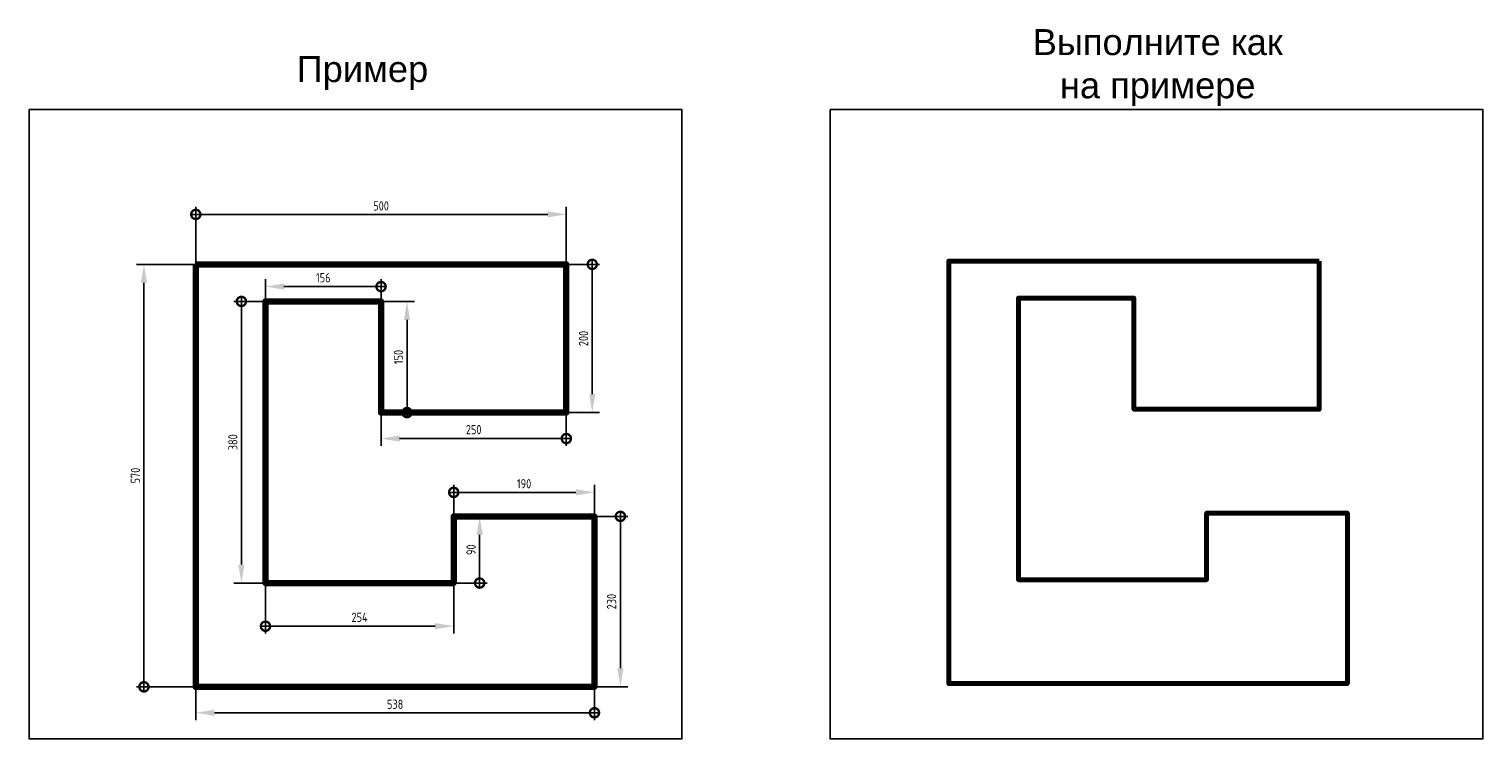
# Model space of a CAD drawing. Header units: millimetres. Extents: x 7700 to 21300, y 4508 to 9333.
# Tile 7 of 8: x 19338 to 21300, y 4508 to 5466. Entities that reach past the tile are written whole.
import ezdxf

# ---------------------------------------------------------------- set-up
doc = ezdxf.new("R2010")
doc.units = ezdxf.units.MM
doc.styles.get("Standard").update_dxf_attribs({"font": 'arial.ttf'})
doc.styles.add('ГОСТ 2.304', font='CS_Gost2304.shx')
doc.dimstyles.new('СПДС', dxfattribs={"dimscale": 100, "dimtxt": 2.5, "dimasz": 2.5, "dimexe": 2, "dimexo": 0.625, "dimgap": 1, "dimtad": 1, "dimdec": 0, "dimtxsty": 'ГОСТ 2.304', "dimblk": 'OBLIQUE', "dimblk1": 'OBLIQUE', "dimblk2": 'OBLIQUE', "dimcen": 2.5, "dimdle": 2, "dimadec": 0, "dimazin": 2, "dimtfac": 0.75, "dimtdec": 4, "dimtmove": 1, "dimatfit": 3, "dimfxl": 1, "dimtfill": 1, "dimtolj": 1, "dimarcsym": 1})

# ---------------------------------------------------------------- blocks, each defined once
blk = doc.blocks.new('_DotSmall')
at = {"color": 0, "linetype": 'ByBlock', "const_width": 0.5}
blk.add_lwpolyline([(-0.0625, 0, 1), (0.0625, 0, 1)], format="xyb", close=True, dxfattribs=at)
blk = doc.blocks.new('*D59')
at = {"color": 0, "lineweight": -2}
for p, q in [((19563.1, 5149.3), (19563.1, 5226.1)), ((20063.1, 5149.3), (20063.1, 5226.1)), ((19558.1, 5216.1), (20038.1, 5216.1))]:
    blk.add_line(p, q, dxfattribs=at)
at = {"color": 0, "ltscale": 5}
blk.add_solid([(20038.1, 5212), (20038.1, 5220.3), (20063.1, 5216.1)], dxfattribs=at)
at = {"layer": 'Defpoints', "color": 0, "ltscale": 5}
for p in [(20063.1, 5216.1), (19563.1, 5148.7), (20063.1, 5148.7)]:
    blk.add_point(p, dxfattribs=at)
at = {"color": 0, "lineweight": -2, "ltscale": 5, "xscale": 25, "yscale": 25, "zscale": 25, "rotation": 180}
blk.add_blockref('_DotSmall', (19563.1, 5216.1), dxfattribs=at)
at = {"color": 0, "ltscale": 5, "insert": (19813.1, 5227.6), "char_height": 12.5, "attachment_point": 5, "style": 'ГОСТ 2.304', "bg_fill": 3, "box_fill_scale": 1.1, "bg_fill_color": 256, "bg_fill_true_color": 13158600, "bg_fill_transparency": 0}
blk.add_mtext('\\A1;500', dxfattribs=at)
blk = doc.blocks.new('*D61')
at = {"color": 0, "lineweight": -2}
for p, q in [((20063.8, 5148.7), (20108.1, 5148.7)), ((20098.1, 5153.7), (20098.1, 4973.7)), ((20063.8, 4948.7), (20108.1, 4948.7))]:
    blk.add_line(p, q, dxfattribs=at)
at = {"color": 0, "ltscale": 5}
blk.add_solid([(20094, 4973.7), (20102.3, 4973.7), (20098.1, 4948.7)], dxfattribs=at)
at = {"layer": 'Defpoints', "color": 0, "ltscale": 5}
for p in [(20063.1, 5148.7), (20063.1, 4948.7), (20098.1, 4948.7)]:
    blk.add_point(p, dxfattribs=at)
at = {"color": 0, "lineweight": -2, "ltscale": 5, "xscale": 25, "yscale": 25, "zscale": 25, "rotation": 90}
blk.add_blockref('_DotSmall', (20098.1, 5148.7), dxfattribs=at)
at = {"color": 0, "ltscale": 5, "insert": (20086.4, 5048.7), "char_height": 12.5, "attachment_point": 5, "rotation": 90, "style": 'ГОСТ 2.304', "bg_fill": 3, "box_fill_scale": 1.1, "bg_fill_color": 256, "bg_fill_true_color": 13158600, "bg_fill_transparency": 0}
blk.add_mtext('\\A1;200', dxfattribs=at)
blk = doc.blocks.new('*D62')
at = {"color": 0, "lineweight": -2}
for p, q in [((19813.1, 4948.1), (19813.1, 4903.7)), ((20063.1, 4948.1), (20063.1, 4903.7)), ((20068.1, 4913.7), (19838.1, 4913.7))]:
    blk.add_line(p, q, dxfattribs=at)
at = {"color": 0, "ltscale": 5}
blk.add_solid([(19838.1, 4917.9), (19838.1, 4909.5), (19813.1, 4913.7)], dxfattribs=at)
at = {"layer": 'Defpoints', "color": 0, "ltscale": 5}
for p in [(19813.1, 4948.7), (20063.1, 4948.7), (19813.1, 4913.7)]:
    blk.add_point(p, dxfattribs=at)
at = {"color": 0, "lineweight": -2, "ltscale": 5, "xscale": 25, "yscale": 25, "zscale": 25}
blk.add_blockref('_DotSmall', (20063.1, 4913.7), dxfattribs=at)
at = {"color": 0, "ltscale": 5, "insert": (19938.1, 4925.7), "char_height": 12.5, "attachment_point": 5, "style": 'ГОСТ 2.304', "bg_fill": 3, "box_fill_scale": 1.1, "bg_fill_color": 256, "bg_fill_true_color": 13158600, "bg_fill_transparency": 0}
blk.add_mtext('\\A1;250', dxfattribs=at)
blk = doc.blocks.new('*D63')
at = {"color": 0, "lineweight": -2}
for p, q in [((19813.8, 5098.7), (19858.1, 5098.7)), ((19848.1, 4943.7), (19848.1, 5073.7)), ((19813.8, 4948.7), (19858.1, 4948.7))]:
    blk.add_line(p, q, dxfattribs=at)
at = {"color": 0, "ltscale": 5}
blk.add_solid([(19852.3, 5073.7), (19844, 5073.7), (19848.1, 5098.7)], dxfattribs=at)
at = {"layer": 'Defpoints', "color": 0, "ltscale": 5}
for p in [(19813.1, 5098.7), (19848.1, 5098.7), (19813.1, 4948.7)]:
    blk.add_point(p, dxfattribs=at)
at = {"color": 0, "lineweight": -2, "ltscale": 5, "xscale": 25, "yscale": 25, "zscale": 25, "rotation": 270}
blk.add_blockref('_DotSmall', (19848.1, 4948.7), dxfattribs=at)
at = {"color": 0, "ltscale": 5, "insert": (19836.6, 5023.7), "char_height": 12.5, "attachment_point": 5, "rotation": 90, "style": 'ГОСТ 2.304', "bg_fill": 3, "box_fill_scale": 1.1, "bg_fill_color": 256, "bg_fill_true_color": 13158600, "bg_fill_transparency": 0}
blk.add_mtext('\\A1;150', dxfattribs=at)
blk = doc.blocks.new('*D64')
at = {"color": 0, "lineweight": -2}
for p, q in [((19657.1, 5099.3), (19657.1, 5128.7)), ((19813.1, 5099.3), (19813.1, 5128.7)), ((19818.1, 5118.7), (19682.1, 5118.7))]:
    blk.add_line(p, q, dxfattribs=at)
at = {"color": 0, "ltscale": 5}
blk.add_solid([(19682.1, 5122.9), (19682.1, 5114.6), (19657.1, 5118.7)], dxfattribs=at)
at = {"layer": 'Defpoints', "color": 0, "ltscale": 5}
for p in [(19657.1, 5118.7), (19657.1, 5098.7), (19813.1, 5098.7)]:
    blk.add_point(p, dxfattribs=at)
at = {"color": 0, "lineweight": -2, "ltscale": 5, "xscale": 25, "yscale": 25, "zscale": 25}
blk.add_blockref('_DotSmall', (19813.1, 5118.7), dxfattribs=at)
at = {"color": 0, "ltscale": 5, "insert": (19735.1, 5130.6), "char_height": 12.5, "attachment_point": 5, "style": 'ГОСТ 2.304', "bg_fill": 3, "box_fill_scale": 1.1, "bg_fill_color": 256, "bg_fill_true_color": 13158600, "bg_fill_transparency": 0}
blk.add_mtext('\\A1;156', dxfattribs=at)
blk = doc.blocks.new('*D65')
at = {"color": 0, "lineweight": -2}
for p, q in [((19624.6, 5103.7), (19624.6, 4743.7)), ((19656.5, 5098.7), (19614.6, 5098.7)), ((19656.5, 4718.7), (19614.6, 4718.7))]:
    blk.add_line(p, q, dxfattribs=at)
at = {"color": 0, "ltscale": 5}
blk.add_solid([(19620.4, 4743.7), (19628.7, 4743.7), (19624.6, 4718.7)], dxfattribs=at)
at = {"layer": 'Defpoints', "color": 0, "ltscale": 5}
for p in [(19657.1, 5098.7), (19624.6, 4718.7), (19657.1, 4718.7)]:
    blk.add_point(p, dxfattribs=at)
at = {"color": 0, "lineweight": -2, "ltscale": 5, "xscale": 25, "yscale": 25, "zscale": 25, "rotation": 90}
blk.add_blockref('_DotSmall', (19624.6, 5098.7), dxfattribs=at)
at = {"color": 0, "ltscale": 5, "insert": (19613.1, 4908.7), "char_height": 12.5, "attachment_point": 5, "rotation": 90, "style": 'ГОСТ 2.304', "bg_fill": 3, "box_fill_scale": 1.1, "bg_fill_color": 256, "bg_fill_true_color": 13158600, "bg_fill_transparency": 0}
blk.add_mtext('\\A1;380', dxfattribs=at)
blk = doc.blocks.new('*D66')
at = {"color": 0, "lineweight": -2}
for p, q in [((19657.1, 4718.1), (19657.1, 4650.5)), ((19911.1, 4718.1), (19911.1, 4650.5)), ((19652.1, 4660.5), (19886.1, 4660.5))]:
    blk.add_line(p, q, dxfattribs=at)
at = {"color": 0, "ltscale": 5}
blk.add_solid([(19886.1, 4656.4), (19886.1, 4664.7), (19911.1, 4660.5)], dxfattribs=at)
at = {"layer": 'Defpoints', "color": 0, "ltscale": 5}
for p in [(19657.1, 4718.7), (19911.1, 4718.7), (19911.1, 4660.5)]:
    blk.add_point(p, dxfattribs=at)
at = {"color": 0, "lineweight": -2, "ltscale": 5, "xscale": 25, "yscale": 25, "zscale": 25, "rotation": 180}
blk.add_blockref('_DotSmall', (19657.1, 4660.5), dxfattribs=at)
at = {"color": 0, "ltscale": 5, "insert": (19784.1, 4672.5), "char_height": 12.5, "attachment_point": 5, "style": 'ГОСТ 2.304', "bg_fill": 3, "box_fill_scale": 1.1, "bg_fill_color": 256, "bg_fill_true_color": 13158600, "bg_fill_transparency": 0}
blk.add_mtext('\\A1;254', dxfattribs=at)
blk = doc.blocks.new('*D67')
at = {"color": 0, "lineweight": -2}
for p, q in [((19911.8, 4808.7), (19956.1, 4808.7)), ((19946.1, 4713.7), (19946.1, 4783.7)), ((19911.8, 4718.7), (19956.1, 4718.7))]:
    blk.add_line(p, q, dxfattribs=at)
at = {"color": 0, "ltscale": 5}
blk.add_solid([(19950.3, 4783.7), (19942, 4783.7), (19946.1, 4808.7)], dxfattribs=at)
at = {"layer": 'Defpoints', "color": 0, "ltscale": 5}
for p in [(19911.1, 4808.7), (19946.1, 4808.7), (19911.1, 4718.7)]:
    blk.add_point(p, dxfattribs=at)
at = {"color": 0, "lineweight": -2, "ltscale": 5, "xscale": 25, "yscale": 25, "zscale": 25, "rotation": 270}
blk.add_blockref('_DotSmall', (19946.1, 4718.7), dxfattribs=at)
at = {"color": 0, "ltscale": 5, "insert": (19934.5, 4763.7), "char_height": 12.5, "attachment_point": 5, "rotation": 90, "style": 'ГОСТ 2.304', "bg_fill": 3, "box_fill_scale": 1.1, "bg_fill_color": 256, "bg_fill_true_color": 13158600, "bg_fill_transparency": 0}
blk.add_mtext('\\A1;90', dxfattribs=at)
blk = doc.blocks.new('*D68')
at = {"color": 0, "lineweight": -2}
for p, q in [((19911.1, 4809.3), (19911.1, 4851.1)), ((20101.1, 4809.3), (20101.1, 4851.1)), ((19906.1, 4841.1), (20076.1, 4841.1))]:
    blk.add_line(p, q, dxfattribs=at)
at = {"color": 0, "ltscale": 5}
blk.add_solid([(20076.1, 4836.9), (20076.1, 4845.3), (20101.1, 4841.1)], dxfattribs=at)
at = {"layer": 'Defpoints', "color": 0, "ltscale": 5}
for p in [(20101.1, 4841.1), (19911.1, 4808.7), (20101.1, 4808.7)]:
    blk.add_point(p, dxfattribs=at)
at = {"color": 0, "lineweight": -2, "ltscale": 5, "xscale": 25, "yscale": 25, "zscale": 25, "rotation": 180}
blk.add_blockref('_DotSmall', (19911.1, 4841.1), dxfattribs=at)
at = {"color": 0, "ltscale": 5, "insert": (20006.1, 4852.7), "char_height": 12.5, "attachment_point": 5, "style": 'ГОСТ 2.304', "bg_fill": 3, "box_fill_scale": 1.1, "bg_fill_color": 256, "bg_fill_true_color": 13158600, "bg_fill_transparency": 0}
blk.add_mtext('\\A1;190', dxfattribs=at)
blk = doc.blocks.new('*D69')
at = {"color": 0, "lineweight": -2}
for p, q in [((20101.8, 4808.7), (20146.1, 4808.7)), ((20136.1, 4813.7), (20136.1, 4603.7)), ((20101.8, 4578.7), (20146.1, 4578.7))]:
    blk.add_line(p, q, dxfattribs=at)
at = {"color": 0, "ltscale": 5}
blk.add_solid([(20132, 4603.7), (20140.3, 4603.7), (20136.1, 4578.7)], dxfattribs=at)
at = {"layer": 'Defpoints', "color": 0, "ltscale": 5}
for p in [(20101.1, 4808.7), (20101.1, 4578.7), (20136.1, 4578.7)]:
    blk.add_point(p, dxfattribs=at)
at = {"color": 0, "lineweight": -2, "ltscale": 5, "xscale": 25, "yscale": 25, "zscale": 25, "rotation": 90}
blk.add_blockref('_DotSmall', (20136.1, 4808.7), dxfattribs=at)
at = {"color": 0, "ltscale": 5, "insert": (20124.2, 4693.7), "char_height": 12.5, "attachment_point": 5, "rotation": 90, "style": 'ГОСТ 2.304', "bg_fill": 3, "box_fill_scale": 1.1, "bg_fill_color": 256, "bg_fill_true_color": 13158600, "bg_fill_transparency": 0}
blk.add_mtext('\\A1;230', dxfattribs=at)
blk = doc.blocks.new('*D70')
at = {"color": 0, "lineweight": -2}
for p, q in [((19563.1, 4578.1), (19563.1, 4533.7)), ((20101.1, 4578.1), (20101.1, 4533.7)), ((20106.1, 4543.7), (19588.1, 4543.7))]:
    blk.add_line(p, q, dxfattribs=at)
at = {"color": 0, "ltscale": 5}
blk.add_solid([(19588.1, 4547.9), (19588.1, 4539.5), (19563.1, 4543.7)], dxfattribs=at)
at = {"layer": 'Defpoints', "color": 0, "ltscale": 5}
for p in [(19563.1, 4578.7), (20101.1, 4578.7), (19563.1, 4543.7)]:
    blk.add_point(p, dxfattribs=at)
at = {"color": 0, "lineweight": -2, "ltscale": 5, "xscale": 25, "yscale": 25, "zscale": 25}
blk.add_blockref('_DotSmall', (20101.1, 4543.7), dxfattribs=at)
at = {"color": 0, "ltscale": 5, "insert": (19832.1, 4555.2), "char_height": 12.5, "attachment_point": 5, "style": 'ГОСТ 2.304', "bg_fill": 3, "box_fill_scale": 1.1, "bg_fill_color": 256, "bg_fill_true_color": 13158600, "bg_fill_transparency": 0}
blk.add_mtext('\\A1;538', dxfattribs=at)
blk = doc.blocks.new('*D71')
at = {"color": 0, "lineweight": -2}
for p, q in [((19562.5, 5148.7), (19483.1, 5148.7)), ((19493.1, 4573.7), (19493.1, 5123.7)), ((19562.5, 4578.7), (19483.1, 4578.7))]:
    blk.add_line(p, q, dxfattribs=at)
at = {"color": 0, "ltscale": 5}
blk.add_solid([(19497.3, 5123.7), (19489, 5123.7), (19493.1, 5148.7)], dxfattribs=at)
at = {"layer": 'Defpoints', "color": 0, "ltscale": 5}
for p in [(19493.1, 5148.7), (19563.1, 5148.7), (19563.1, 4578.7)]:
    blk.add_point(p, dxfattribs=at)
at = {"color": 0, "lineweight": -2, "ltscale": 5, "xscale": 25, "yscale": 25, "zscale": 25, "rotation": 270}
blk.add_blockref('_DotSmall', (19493.1, 4578.7), dxfattribs=at)
at = {"color": 0, "ltscale": 5, "insert": (19481.6, 4863.7), "char_height": 12.5, "attachment_point": 5, "rotation": 90, "style": 'ГОСТ 2.304', "bg_fill": 3, "box_fill_scale": 1.1, "bg_fill_color": 256, "bg_fill_true_color": 13158600, "bg_fill_transparency": 0}
blk.add_mtext('\\A1;570', dxfattribs=at)

msp = doc.modelspace()

# ---------------------------------------------------------------- linework, layer by layer
at = {"ltscale": 10}
for points in [[(19338.1, 5357.6), (20219.1, 5357.6), (20219.1, 4508.4), (19338.1, 4508.4)], [(20419.1, 5357.6), (21300.1, 5357.6), (21300.1, 4508.4), (20419.1, 4508.4)]]:
    msp.add_lwpolyline(points, close=True, dxfattribs=at)
at = {"color": 6, "lineweight": 90, "ltscale": 10}
msp.add_lwpolyline([(19563.1, 5148.7), (20063.1, 5148.7), (20063.1, 4948.7), (19813.1, 4948.7), (19813.1, 5098.7), (19657.1, 5098.7), (19657.1, 4718.7), (19911.1, 4718.7), (19911.1, 4808.7), (20101.1, 4808.7), (20101.1, 4578.7), (19563.1, 4578.7), (19563.1, 5148.7)], dxfattribs=at)
at = {"color": 6, "lineweight": 70, "ltscale": 5}
msp.add_lwpolyline([(21079.2, 5153.2), (20579.2, 5153.2), (20579.2, 4583.2), (21117.2, 4583.2), (21117.2, 4813.2), (20927.2, 4813.2), (20927.2, 4723.2), (20673.2, 4723.2), (20673.2, 5103.2), (20829.2, 5103.2), (20829.2, 4953.2), (21079.2, 4953.2), (21079.2, 5153.2)], dxfattribs=at)

# ---------------------------------------------------------------- texts
at = {"ltscale": 10, "char_height": 35, "attachment_point": 1}
for s, insert, width in [('\\pxqc;Выполните как на примере', (20666.5, 5466.1), 389.456), ('Пример', (19699.1, 5429.7), 267.457)]:
    msp.add_mtext(s, dxfattribs=dict(at, insert=insert, width=width))

# ---------------------------------------------------------------- next in the draw order: dimensions: what is measured, and where the dimension line sits
dim = msp.add_linear_dim(base=(20063.1, 5216.1), p1=(19563.1, 5148.7), p2=(20063.1, 5148.7), dimstyle='СПДС', override={"dimscale": 5, "dimasz": 5, "dimexo": 0.125, "dimblk1": 'DotSmall', "dimsah": 1, "dimdle": 1, "dimsd1": 0, "dimtmove": 1})
dim.commit()
dim.dimension.update_dxf_attribs({"geometry": '*D59', "text_midpoint": (19813.1, 5227.6)})

# ---------------------------------------------------------------- next in the draw order: dimensions: what is measured, and where the dimension line sits
dim = msp.add_linear_dim(base=(20098.1, 4948.7), p1=(20063.1, 5148.7), p2=(20063.1, 4948.7), angle=90, dimstyle='СПДС', override={"dimscale": 5, "dimasz": 5, "dimexo": 0.125, "dimblk1": 'DotSmall', "dimsah": 1, "dimdle": 1})
dim.commit()
dim.dimension.update_dxf_attribs({"geometry": '*D61', "text_midpoint": (20086.4, 5048.7)})

# ---------------------------------------------------------------- next in the draw order: dimensions: what is measured, and where the dimension line sits
dim = msp.add_linear_dim(base=(19813.1, 4913.7), p1=(20063.1, 4948.7), p2=(19813.1, 4948.7), dimstyle='СПДС', override={"dimscale": 5, "dimasz": 5, "dimexo": 0.125, "dimblk1": 'DotSmall', "dimsah": 1, "dimdle": 1})
dim.commit()
dim.dimension.update_dxf_attribs({"geometry": '*D62', "text_midpoint": (19938.1, 4925.7)})

# ---------------------------------------------------------------- next in the draw order: dimensions: what is measured, and where the dimension line sits
dim = msp.add_linear_dim(base=(19848.1, 5098.7), p1=(19813.1, 4948.7), p2=(19813.1, 5098.7), angle=90, dimstyle='СПДС', override={"dimscale": 5, "dimasz": 5, "dimexo": 0.125, "dimblk1": 'DotSmall', "dimsah": 1, "dimdle": 1})
dim.commit()
dim.dimension.update_dxf_attribs({"geometry": '*D63', "text_midpoint": (19836.6, 5023.7)})

# ---------------------------------------------------------------- next in the draw order: dimensions: what is measured, and where the dimension line sits
dim = msp.add_linear_dim(base=(19657.1, 5118.7), p1=(19813.1, 5098.7), p2=(19657.1, 5098.7), dimstyle='СПДС', override={"dimscale": 5, "dimasz": 5, "dimexo": 0.125, "dimblk1": 'DotSmall', "dimsah": 1, "dimdle": 1})
dim.commit()
dim.dimension.update_dxf_attribs({"geometry": '*D64', "text_midpoint": (19735.1, 5130.6)})

# ---------------------------------------------------------------- next in the draw order: dimensions: what is measured, and where the dimension line sits
dim = msp.add_linear_dim(base=(19624.6, 4718.7), p1=(19657.1, 5098.7), p2=(19657.1, 4718.7), angle=90, dimstyle='СПДС', override={"dimscale": 5, "dimasz": 5, "dimexo": 0.125, "dimblk1": 'DotSmall', "dimsah": 1, "dimdle": 1})
dim.commit()
dim.dimension.update_dxf_attribs({"geometry": '*D65', "text_midpoint": (19613.1, 4908.7)})

# ---------------------------------------------------------------- next in the draw order: dimensions: what is measured, and where the dimension line sits
dim = msp.add_linear_dim(base=(19911.1, 4660.5), p1=(19657.1, 4718.7), p2=(19911.1, 4718.7), dimstyle='СПДС', override={"dimscale": 5, "dimasz": 5, "dimexo": 0.125, "dimblk1": 'DotSmall', "dimsah": 1, "dimdle": 1})
dim.commit()
dim.dimension.update_dxf_attribs({"geometry": '*D66', "text_midpoint": (19784.1, 4672.5)})

# ---------------------------------------------------------------- next in the draw order: dimensions: what is measured, and where the dimension line sits
dim = msp.add_linear_dim(base=(19946.1, 4808.7), p1=(19911.1, 4718.7), p2=(19911.1, 4808.7), angle=90, dimstyle='СПДС', override={"dimscale": 5, "dimasz": 5, "dimexo": 0.125, "dimblk1": 'DotSmall', "dimsah": 1, "dimdle": 1})
dim.commit()
dim.dimension.update_dxf_attribs({"geometry": '*D67', "text_midpoint": (19934.5, 4763.7)})

# ---------------------------------------------------------------- next in the draw order: dimensions: what is measured, and where the dimension line sits
dim = msp.add_linear_dim(base=(20101.1, 4841.1), p1=(19911.1, 4808.7), p2=(20101.1, 4808.7), dimstyle='СПДС', override={"dimscale": 5, "dimasz": 5, "dimexo": 0.125, "dimblk1": 'DotSmall', "dimsah": 1, "dimdle": 1})
dim.commit()
dim.dimension.update_dxf_attribs({"geometry": '*D68', "text_midpoint": (20006.1, 4852.7)})

# ---------------------------------------------------------------- next in the draw order: dimensions: what is measured, and where the dimension line sits
dim = msp.add_linear_dim(base=(20136.1, 4578.7), p1=(20101.1, 4808.7), p2=(20101.1, 4578.7), angle=90, dimstyle='СПДС', override={"dimscale": 5, "dimasz": 5, "dimexo": 0.125, "dimblk1": 'DotSmall', "dimsah": 1, "dimdle": 1})
dim.commit()
dim.dimension.update_dxf_attribs({"geometry": '*D69', "text_midpoint": (20124.2, 4693.7)})

# ---------------------------------------------------------------- next in the draw order: dimensions: what is measured, and where the dimension line sits
dim = msp.add_linear_dim(base=(19563.1, 4543.7), p1=(20101.1, 4578.7), p2=(19563.1, 4578.7), dimstyle='СПДС', override={"dimscale": 5, "dimasz": 5, "dimexo": 0.125, "dimblk1": 'DotSmall', "dimsah": 1, "dimdle": 1})
dim.commit()
dim.dimension.update_dxf_attribs({"geometry": '*D70', "text_midpoint": (19832.1, 4555.2)})

# ---------------------------------------------------------------- next in the draw order: dimensions: what is measured, and where the dimension line sits
dim = msp.add_linear_dim(base=(19493.1, 5148.7), p1=(19563.1, 4578.7), p2=(19563.1, 5148.7), angle=90, dimstyle='СПДС', override={"dimscale": 5, "dimasz": 5, "dimexo": 0.125, "dimblk1": 'DotSmall', "dimsah": 1, "dimdle": 1})
dim.commit()
dim.dimension.update_dxf_attribs({"geometry": '*D71', "text_midpoint": (19481.6, 4863.7)})

doc.saveas('drawing.dxf')
